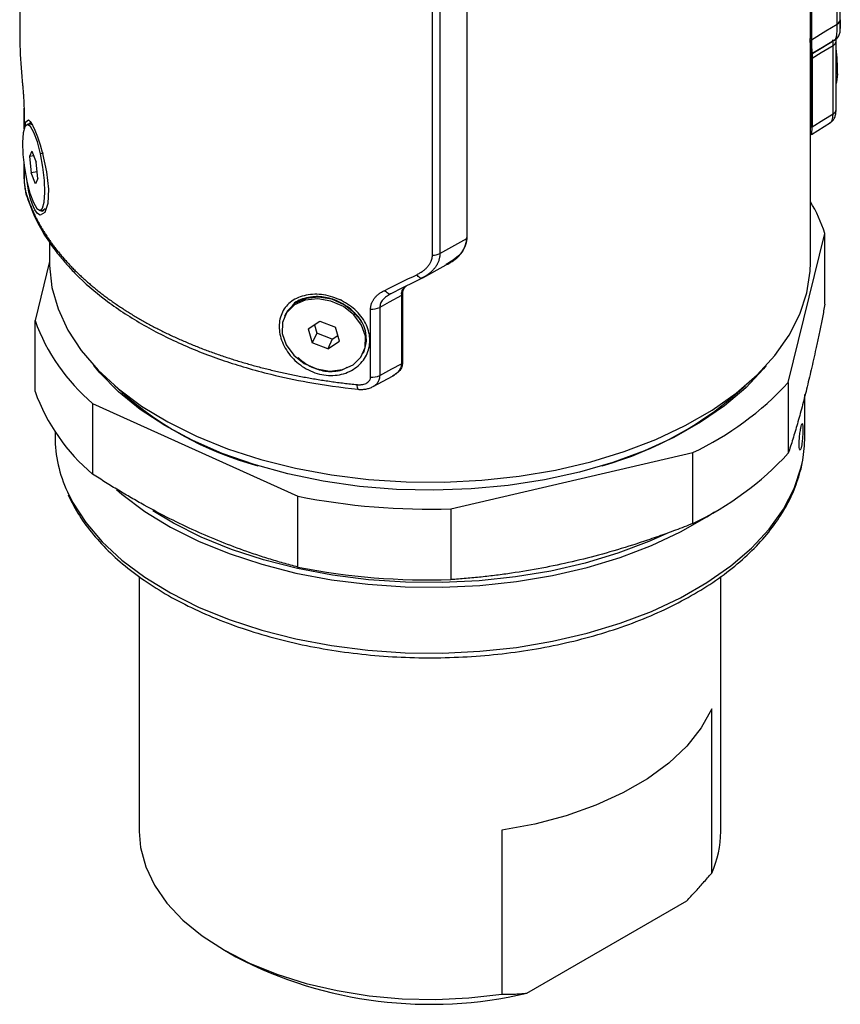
# Model space of a CAD drawing. Header units: millimetres. Extents: x 48 to 750, y 23 to 618.
# Tile 8 of 10: x 674 to 750, y 111 to 202. Entities that reach past the tile are written whole.
import ezdxf

# ---------------------------------------------------------------- set-up
doc = ezdxf.new("R2010")
doc.units = ezdxf.units.MM

msp = doc.modelspace()

# ---------------------------------------------------------------- linework, layer by layer
at = {"color": 7, "linetype": 'Continuous', "lineweight": 25}
for p, q in [((674.286, 441.566), (674.286, 200.959)), ((749.786, 200.959), (749.786, 441.566)), ((749.505, 201.157), (749.505, 440.313)), ((747.025, 438.814), (747.025, 199.82)), ((747.124, 438.911), (747.124, 199.712)), ((715.415, 420.606), (715.415, 181.407)), ((712.261, 179.892), (712.261, 419.048)), ((712.95, 419.21), (712.95, 180.054)), ((749.784, 200.744), (749.786, 200.926)), ((747.025, 199.82), (747.124, 199.815)), ((747.272, 198.483), (749.334, 199.734)), ((749.399, 199.545), (749.401, 199.783)), ((749.4, 193.294), (749.4, 199.564)), ((747.036, 179.184), (747.036, 199.181)), ((749.119, 192.893), (749.119, 199.163)), ((747.189, 198.126), (747.095, 198.124)), ((747.095, 198.124), (747.095, 191.669)), ((747.189, 191.723), (747.189, 197.992)), ((747.189, 197.991), (747.189, 191.7)), ((674.673, 193.423), (674.673, 191.511)), ((749.399, 193.275), (749.4, 193.294)), ((747.129, 191.003), (748.874, 192.082)), ((675.251, 191.953), (674.961, 191.909)), ((675.332, 191.959), (675.277, 192.009)), ((747.095, 191.669), (747.189, 191.723)), ((675.418, 189.448), (675.177, 188.963)), ((675.418, 189.448), (675.813, 188.44)), ((675.583, 189.026), (675.177, 188.963)), ((675.177, 188.963), (675.332, 187.471)), ((676.487, 189.258), (676.198, 189.213)), ((674.673, 188.276), (674.673, 187.153)), ((675.905, 187.56), (675.332, 187.471)), ((675.968, 186.948), (675.813, 188.44)), ((675.728, 186.464), (675.332, 187.471)), ((675.968, 186.948), (675.728, 186.464)), ((676.184, 184.003), (676.474, 184.047)), ((676.474, 184.047), (676.64, 184.169)), ((744.998, 168.174), (748.378, 181.891)), ((748.378, 175.375), (748.378, 181.891)), ((677.036, 181.047), (677.036, 179.184)), ((677.036, 179.307), (675.695, 173.864)), ((711.369, 177.81), (713.528, 178.994)), ((711.212, 177.764), (711.532, 177.921)), ((703.891, 175.756), (703.496, 175.881)), ((708.188, 176.193), (708.321, 176.313)), ((708.44, 176.336), (708.26, 176.226)), ((709.411, 176.183), (709.411, 169.914)), ((709.411, 176.183), (709.411, 169.891)), ((709.505, 176.423), (709.505, 169.968)), ((706.573, 168.66), (706.573, 174.93)), ((707.412, 175.086), (707.412, 168.816)), ((698.715, 174.397), (698.638, 174.23)), ((705.11, 174.565), (705.032, 174.398)), ((675.695, 167.349), (675.695, 173.864)), ((700.835, 173.108), (701.899, 173.821)), ((700.835, 173.108), (701.201, 171.833)), ((701.397, 173.485), (701.615, 172.725)), ((701.899, 173.821), (703.331, 173.259)), ((703.698, 171.984), (703.331, 173.259)), ((701.615, 172.725), (701.201, 171.833)), ((703.047, 172.163), (701.615, 172.725)), ((703.047, 172.163), (702.633, 171.271)), ((703.047, 172.163), (703.549, 172.499)), ((702.633, 171.271), (701.201, 171.833)), ((702.633, 171.271), (703.698, 171.984)), ((705.894, 170.862), (705.972, 171.029)), ((709.411, 169.914), (709.505, 169.968)), ((706.81, 167.799), (708.601, 168.763)), ((708.645, 168.795), (708.737, 168.848)), ((744.998, 168.174), (744.998, 161.658)), ((746.536, 163.18), (746.536, 167.066)), ((680.999, 166.251), (699.886, 157.702)), ((680.999, 166.251), (680.999, 159.735)), ((677.536, 163.644), (677.536, 163.18)), ((713.96, 156.547), (736.227, 161.715)), ((736.227, 155.2), (736.227, 161.715)), ((746.174, 160.217), (746.314, 160.913)), ((699.886, 151.187), (699.886, 157.702)), ((713.96, 156.547), (713.96, 150.031)), ((685.286, 150.328), (685.286, 126.844)), ((738.786, 126.844), (738.786, 150.326)), ((737.958, 123.031), (737.958, 138.137)), ((718.642, 126.985), (718.642, 111.879)), ((720.932, 111.977), (735.667, 120.483)), ((693.118, 115.926), (694.179, 115.313))]:
    msp.add_line(p, q, dxfattribs=at)
at = {"color": 8, "linetype": 'Continuous', "lineweight": 25}
for p, q in [((749.4, 196.55), (749.525, 196.57)), ((674.684, 193.339), (674.684, 191.545)), ((674.684, 188.196), (674.684, 187.069)), ((709.443, 176.353), (709.411, 176.317)), ((746.193, 160.375), (746.336, 161.034))]:
    msp.add_line(p, q, dxfattribs=at)
at = {"color": 7, "linetype": 'Continuous', "lineweight": 25, "flags": 128}
for points in [[(747.124, 199.712), (748.457, 200.521), (749.505, 201.157)], [(749.253, 199.685), (748.138, 199.008), (747.261, 198.476)], [(749.119, 199.163), (748.038, 198.507), (747.189, 197.991)], [(749.525, 196.57), (749.43, 195.798), (749.4, 195.681)], [(674.673, 193.423), (674.674, 193.405), (674.684, 193.339)], [(747.189, 191.7), (748.27, 192.368), (749.119, 192.893)], [(676.198, 189.213), (675.912, 190.311), (675.593, 191.177), (675.272, 191.729), (674.981, 191.91), (674.747, 191.705), (674.595, 191.133), (674.538, 190.25), (674.582, 189.142), (674.723, 187.918), (674.948, 186.698)], [(675.446, 191.888), (675.271, 191.955), (675.251, 191.953)], [(674.948, 186.698), (675.234, 185.601), (675.552, 184.734), (675.873, 184.183), (676.165, 184.001), (676.398, 184.206), (676.551, 184.778), (676.608, 185.661), (676.563, 186.769), (676.422, 187.993), (676.198, 189.213)], [(674.93, 185.31), (674.906, 185.388), (674.888, 185.543)], [(712.95, 180.054), (714.331, 180.811), (715.415, 181.407)], [(677.036, 179.184), (677.039, 178.932), (677.257, 176.922), (677.82, 174.934), (678.723, 172.988), (679.957, 171.104), (681.51, 169.3), (683.366, 167.595), (685.507, 166.004), (687.912, 164.545), (690.557, 163.231), (693.415, 162.076), (696.459, 161.091), (699.657, 160.285), (702.978, 159.667), (706.389, 159.244), (709.856, 159.018), (713.345, 158.993), (716.821, 159.169), (720.249, 159.543), (723.596, 160.113), (726.828, 160.872), (729.913, 161.813), (732.82, 162.927), (735.521, 164.202), (737.988, 165.627), (740.197, 167.186), (742.127, 168.864), (743.757, 170.645), (745.072, 172.511), (746.059, 174.443), (746.708, 176.422), (747.012, 178.428), (747.036, 179.184)], [(711.308, 177.78), (711.266, 177.764), (711.216, 177.764), (711.16, 177.78), (711.097, 177.813), (711.03, 177.861), (710.96, 177.925), (710.888, 178.001), (710.815, 178.09)], [(705.032, 174.398), (704.064, 175.159), (702.919, 175.664), (701.71, 175.864), (700.556, 175.739), (699.569, 175.302), (698.846, 174.594), (698.458, 173.687), (698.443, 172.667), (698.801, 171.636), (699.5, 170.694)], [(705.11, 174.565), (704.141, 175.326), (702.996, 175.831), (701.788, 176.031), (700.633, 175.906), (699.646, 175.469), (698.924, 174.762), (698.715, 174.397)], [(709.411, 176.183), (708.292, 175.569), (707.412, 175.086)], [(708.44, 176.336), (708.387, 176.315), (708.327, 176.312), (708.259, 176.327), (708.186, 176.36), (708.109, 176.41), (708.029, 176.475), (707.949, 176.556), (707.869, 176.65)], [(699.5, 170.694), (700.468, 169.933), (701.613, 169.428), (702.822, 169.228), (703.976, 169.353), (704.963, 169.79), (705.686, 170.497), (706.074, 171.405), (706.09, 172.424), (705.731, 173.456), (705.032, 174.398)], [(742.969, 169.73), (742.721, 169.423), (741.081, 167.674), (739.144, 166.03), (736.929, 164.508), (734.458, 163.123), (731.758, 161.889), (728.854, 160.819), (725.779, 159.924), (722.562, 159.214), (719.237, 158.695), (715.838, 158.373), (712.401, 158.251), (708.959, 158.33), (705.55, 158.61), (702.206, 159.088), (698.964, 159.758), (695.856, 160.615), (692.914, 161.648), (690.168, 162.849), (687.646, 164.203), (685.375, 165.698), (683.377, 167.317), (681.673, 169.045), (681.104, 169.73)], [(707.412, 168.816), (708.532, 169.418), (709.411, 169.891)], [(746.336, 161.034), (746.507, 162.352), (746.536, 163.18)], [(683.188, 158.318), (683.694, 157.885), (685.793, 156.312), (688.153, 154.868), (690.751, 153.567), (693.56, 152.421), (696.553, 151.443), (699.699, 150.641), (702.969, 150.024), (706.328, 149.599), (709.744, 149.368), (713.183, 149.335), (716.61, 149.5), (719.992, 149.861), (723.295, 150.415), (726.487, 151.155), (729.534, 152.076), (732.408, 153.167), (735.079, 154.418), (737.521, 155.816), (738.204, 156.261)], [(737.958, 138.137), (736.99, 136.386), (735.668, 134.714), (734.011, 133.144), (732.044, 131.699), (729.792, 130.4), (727.29, 129.264), (724.571, 128.308), (721.675, 127.544), (718.642, 126.985)], [(685.286, 126.844), (685.408, 125.372), (685.877, 123.618), (686.691, 121.906), (687.839, 120.26), (689.308, 118.701), (691.076, 117.249), (693.121, 115.924), (695.417, 114.743), (697.931, 113.723), (700.632, 112.875), (703.484, 112.212), (706.448, 111.742), (709.487, 111.472), (712.559, 111.404), (715.624, 111.541), (718.642, 111.879)]]:
    msp.add_lwpolyline(points, dxfattribs=at)
at = {"color": 8, "linetype": 'Continuous', "lineweight": 25, "flags": 128}
for points in [[(674.777, 191.703), (674.846, 192.153), (675.09, 192.348), (675.259, 192.189), (675.461, 191.858), (675.686, 191.376), (675.923, 190.766), (676.159, 190.051), (676.387, 189.248), (676.751, 187.559), (676.922, 185.948), (676.864, 184.634), (676.588, 183.801), (676.165, 183.58), (675.929, 183.729), (675.69, 184.053), (675.463, 184.536), (675.264, 185.154), (675.264, 185.154)], [(674.673, 187.153), (674.674, 187.135), (674.684, 187.069)], [(678.672, 158.111), (679.155, 157.151), (680.358, 155.291), (681.876, 153.51), (683.694, 151.824), (685.793, 150.251), (688.153, 148.807), (690.751, 147.506), (693.56, 146.36), (696.553, 145.382), (699.699, 144.58), (702.969, 143.964), (706.328, 143.538), (709.744, 143.307), (713.183, 143.274), (716.61, 143.439), (719.992, 143.8), (723.295, 144.354), (726.487, 145.094), (729.534, 146.015), (732.408, 147.106), (735.079, 148.357), (737.521, 149.755), (739.71, 151.286), (741.623, 152.936), (743.243, 154.688), (744.553, 156.524), (745.539, 158.426), (746.193, 160.375)], [(733.768, 154.259), (732.171, 153.542), (729.331, 152.463), (726.319, 151.554), (723.165, 150.822), (719.9, 150.274), (716.557, 149.918), (713.17, 149.755), (709.771, 149.787), (706.394, 150.015), (703.074, 150.436), (699.842, 151.045), (696.732, 151.838), (693.774, 152.805), (690.998, 153.937), (688.43, 155.223), (686.528, 156.365)]]:
    msp.add_lwpolyline(points, dxfattribs=at)
at = {"color": 7, "linetype": 'Continuous', "lineweight": 25}
for centre, radius, start, end in [((749.291, 201.606), 0.498, 295.53113, 354.0345), ((735.026, 196.97), 14.505, 358.42023, 7.71176), ((674.647, 195.883), 0.132, 171.35625, 221.17744), ((734.264, 177.162), 14.885, 18.52369, 30.89663), ((712.283, 181.343), 1.452, 269.13393, 297.34119), ((706.728, 176.433), 1.511, 264.11859, 296.9306), ((703.031, 172.185), 3.16, 338.53728, 48.8547), ((692.572, 179.966), 17.946, 199.87533, 229.83985), ((706.728, 170.164), 1.511, 264.11859, 296.9306), ((704.292, 190.43), 30.996, 226.66907, 254.87168), ((719.392, 191.124), 31.768, 285.47785, 312.9814), ((723.873, 187.678), 28.752, 295.44814, 317.28465), ((692.572, 173.45), 17.946, 199.87533, 229.83985), ((689.673, 163.238), 12.137, 180.27561, 204.98915), ((723.873, 181.163), 28.752, 295.44814, 317.28465), ((711.995, 218.889), 62.373, 258.80593, 271.80545), ((711.995, 212.373), 62.373, 258.80593, 271.80545), ((729.394, 126.888), 9.393, 335.75584, 359.73232), ((712.07, 149.843), 38.889, 242.60994, 283.17259)]:
    msp.add_arc(centre, radius, start, end, dxfattribs=at)
at = {"color": 8, "linetype": 'Continuous', "lineweight": 25}
for centre, radius, start, end in [((748.919, 199.601), 0.482, 294.47277, 355.55321), ((748.915, 193.336), 0.488, 294.73396, 352.82087), ((705.956, 167.863), 0.641, 170.19873, 209.72143)]:
    msp.add_arc(centre, radius, start, end, dxfattribs=at)
at = {"color": 7, "linetype": 'Continuous', "lineweight": 25}
for major_axis, ratio, start_param, end_param in [((35.25, -1.727), 0.070796, 6.234124, 6.286654), ((33.5, 23.828), 0.460278, 4.436034, 4.448531)]:
    msp.add_ellipse((712.036, 200.292), major_axis=major_axis, ratio=ratio, start_param=start_param, end_param=end_param, dxfattribs=at)
for points, knots in [([(749.253, 199.685), (749.263, 199.687), (749.283, 199.692), (749.311, 199.711), (749.337, 199.739), (749.36, 199.775), (749.381, 199.819), (749.4, 199.871), (749.417, 199.928), (749.432, 199.991), (749.45, 200.087), (749.47, 200.227), (749.487, 200.426), (749.499, 200.649), (749.505, 200.891), (749.505, 201.069), (749.505, 201.157)], [0, 0, 0, 0, 0.062503, 0.123467, 0.182831, 0.240541, 0.296548, 0.35081, 0.403293, 0.453969, 0.502821, 0.608109, 0.710439, 0.809813, 0.90629, 1, 1, 1, 1]), ([(674.287, 200.959), (674.287, 200.808), (674.286, 200.203), (674.298, 199.61), (674.306, 199.166)], [0, 0, 0, 0, 0.249689, 1, 1, 1, 1]), ([(749.29, 199.698), (749.347, 199.738), (749.463, 199.818), (749.599, 199.979), (749.698, 200.158), (749.755, 200.334), (749.777, 200.484), (749.784, 200.602), (749.784, 200.693), (749.784, 200.744)], [0, 0, 0, 0, 0.1169848, 0.2351129, 0.3517465, 0.4714374, 0.6085299, 0.7822511, 1, 1, 1, 1]), ([(749.786, 200.959), (749.787, 200.866), (749.788, 200.764), (749.785, 200.746), (749.785, 200.744)], [0, 0, 0, 0, 0.91195, 1, 1, 1, 1]), ([(747.129, 198.463), (747.119, 198.468), (747.096, 198.478), (747.06, 198.741), (747.031, 199.181), (747.027, 199.607), (747.025, 199.82)], [0, 0, 0, 0, 0.2027041, 0.4683819, 0.7340357, 1, 1, 1, 1]), ([(747.124, 199.815), (747.124, 199.77), (747.124, 199.682), (747.126, 199.555), (747.128, 199.434), (747.13, 199.318), (747.136, 199.153), (747.145, 198.956), (747.161, 198.754), (747.179, 198.598), (747.196, 198.504), (747.212, 198.455), (747.225, 198.435), (747.234, 198.441), (747.238, 198.444)], [0, 0, 0, 0, 0.04996, 0.099836, 0.149757, 0.199851, 0.250246, 0.374825, 0.500047, 0.62524, 0.74983, 0.83362, 0.916811, 1, 1, 1, 1]), ([(747.234, 198.537), (747.216, 198.543), (747.185, 198.556), (747.135, 199.012), (747.128, 199.479), (747.124, 199.712)], [0, 0, 0, 0, 0.397795, 0.699282, 1, 1, 1, 1]), ([(747.095, 198.124), (747.096, 198.23), (747.098, 198.389), (747.105, 198.47), (747.107, 198.497)], [0, 0, 0, 0, 0.674594, 1, 1, 1, 1]), ([(747.189, 197.991), (747.189, 198.11), (747.191, 198.296), (747.198, 198.403), (747.201, 198.442)], [0, 0, 0, 0, 0.6393721, 1, 1, 1, 1]), ([(747.194, 198.411), (747.194, 198.39), (747.192, 198.349), (747.19, 198.279), (747.189, 198.206), (747.189, 198.152), (747.189, 198.126)], [0, 0, 0, 0, 0.263356, 0.516446, 0.761261, 1, 1, 1, 1]), ([(674.517, 195.903), (674.523, 195.84), (674.536, 195.714), (674.554, 195.524), (674.571, 195.336), (674.588, 195.148), (674.604, 194.961), (674.619, 194.775), (674.635, 194.559), (674.651, 194.317), (674.665, 194.052), (674.676, 193.801), (674.683, 193.561), (674.683, 193.413), (674.684, 193.339)], [0, 0, 0, 0, 0.075466, 0.149173, 0.221365, 0.292301, 0.362256, 0.431514, 0.500368, 0.603763, 0.704203, 0.802881, 0.901054, 1, 1, 1, 1]), ([(748.872, 192.081), (748.954, 192.143), (749.129, 192.276), (749.286, 192.551), (749.381, 192.879), (749.393, 193.141), (749.399, 193.275)], [0, 0, 0, 0, 0.2142584, 0.4600154, 0.7244785, 1, 1, 1, 1]), ([(747.122, 191.018), (747.131, 191.024), (747.15, 191.036), (747.17, 191.162), (747.186, 191.379), (747.188, 191.61), (747.189, 191.723)], [0, 0, 0, 0, 0.206977, 0.459711, 0.73735, 1, 1, 1, 1]), ([(747.124, 191.01), (747.131, 191.014), (747.15, 191.023), (747.17, 191.139), (747.186, 191.355), (747.188, 191.585), (747.189, 191.7)], [0, 0, 0, 0, 0.172926, 0.448451, 0.723794, 1, 1, 1, 1]), ([(674.675, 187.127), (674.676, 187.065), (674.678, 186.926), (674.694, 186.681), (674.718, 186.417), (674.761, 186.073), (674.829, 185.669), (674.897, 185.43), (674.93, 185.31)], [0, 0, 0, 0, 0.105377, 0.2332, 0.361378, 0.489962, 0.743966, 1, 1, 1, 1]), ([(674.684, 187.069), (674.684, 187.045), (674.684, 186.996), (674.687, 186.917), (674.69, 186.834), (674.695, 186.747), (674.704, 186.616), (674.721, 186.437), (674.747, 186.224), (674.778, 186.022), (674.812, 185.84), (674.849, 185.676), (674.875, 185.587), (674.888, 185.543)], [0, 0, 0, 0, 0.049489, 0.098627, 0.148038, 0.198333, 0.250094, 0.37184, 0.500124, 0.622877, 0.749972, 0.8744, 1, 1, 1, 1]), ([(674.888, 185.543), (674.925, 185.427), (674.999, 185.196), (675.123, 184.85), (675.256, 184.506), (675.398, 184.163), (675.55, 183.821), (675.712, 183.481), (675.883, 183.142), (676.063, 182.805), (676.253, 182.47), (676.452, 182.136), (676.661, 181.804), (676.879, 181.475), (677.106, 181.147), (677.342, 180.822), (677.587, 180.499), (677.842, 180.178), (678.105, 179.86), (678.377, 179.544), (678.658, 179.231), (678.948, 178.92), (679.246, 178.613), (679.553, 178.308), (679.868, 178.006), (680.192, 177.707), (680.525, 177.411), (680.865, 177.118), (681.214, 176.828), (681.57, 176.542), (681.935, 176.259), (682.307, 175.98), (682.688, 175.704), (683.076, 175.431), (683.471, 175.163), (683.874, 174.898), (684.284, 174.637), (684.702, 174.379), (685.127, 174.126), (685.559, 173.877), (685.998, 173.632), (686.443, 173.39), (686.895, 173.154), (687.354, 172.921), (687.82, 172.693), (688.291, 172.469), (688.769, 172.249), (689.253, 172.034), (689.743, 171.824), (690.239, 171.618), (690.74, 171.417), (691.247, 171.221), (691.76, 171.029), (692.278, 170.842), (692.801, 170.66), (693.329, 170.483), (693.862, 170.311), (694.399, 170.144), (694.941, 169.982), (695.488, 169.825), (696.039, 169.673), (696.595, 169.526), (697.154, 169.385), (697.717, 169.249), (698.284, 169.118), (698.854, 168.992), (699.428, 168.872), (700.006, 168.757), (700.586, 168.648), (701.17, 168.544), (701.756, 168.446), (702.345, 168.353), (702.936, 168.265), (703.53, 168.183), (704.126, 168.107), (704.724, 168.036), (705.125, 167.993), (705.325, 167.972)], [0, 0, 0, 0, 0.013333, 0.026667, 0.04, 0.053333, 0.066667, 0.08, 0.093333, 0.106667, 0.12, 0.133333, 0.146667, 0.16, 0.173333, 0.186667, 0.2, 0.213333, 0.226667, 0.24, 0.253333, 0.266667, 0.28, 0.293333, 0.306667, 0.32, 0.333333, 0.346667, 0.36, 0.373333, 0.386667, 0.4, 0.413333, 0.426667, 0.44, 0.453333, 0.466667, 0.48, 0.493333, 0.506667, 0.52, 0.533333, 0.546667, 0.56, 0.573333, 0.586667, 0.6, 0.613333, 0.626667, 0.64, 0.653333, 0.666667, 0.68, 0.693333, 0.706667, 0.72, 0.733333, 0.746667, 0.76, 0.773333, 0.786667, 0.8, 0.813333, 0.826667, 0.84, 0.853333, 0.866667, 0.88, 0.893333, 0.906667, 0.92, 0.933333, 0.946667, 0.96, 0.973333, 0.986667, 1, 1, 1, 1]), ([(674.93, 185.31), (675.237, 184.483), (675.769, 183.046), (676.852, 181.271), (677.774, 180.019), (678.597, 179.042), (679.941, 177.612), (682.125, 175.709), (685.389, 173.549), (689.068, 171.677), (692.367, 170.39), (695.17, 169.505), (697.72, 168.823), (701.124, 168.083), (703.85, 167.74), (705.4, 167.545)], [0, 0, 0, 0, 0.093784, 0.163083, 0.208553, 0.244458, 0.283546, 0.390103, 0.500089, 0.60623, 0.710487, 0.760934, 0.816231, 0.895548, 1, 1, 1, 1]), ([(715.415, 181.407), (715.379, 181.15), (715.305, 180.635), (714.689, 179.742), (713.973, 179.3), (713.513, 179.017)], [0, 0, 0, 0, 0.262897, 0.527263, 1, 1, 1, 1]), ([(713.887, 179.191), (713.933, 179.217), (714.025, 179.268), (714.158, 179.352), (714.285, 179.442), (714.407, 179.537), (714.582, 179.686), (714.794, 179.902), (715.015, 180.197), (715.192, 180.51), (715.306, 180.801), (715.372, 181.06), (715.408, 181.285), (715.413, 181.435), (715.415, 181.509)], [0, 0, 0, 0, 0.049963, 0.09984, 0.149761, 0.199854, 0.250247, 0.374823, 0.500054, 0.625231, 0.749838, 0.833623, 0.916812, 1, 1, 1, 1]), ([(710.815, 178.09), (710.865, 178.115), (710.963, 178.165), (711.104, 178.245), (711.239, 178.33), (711.413, 178.451), (711.616, 178.614), (711.834, 178.835), (712.015, 179.074), (712.139, 179.307), (712.213, 179.518), (712.254, 179.704), (712.259, 179.829), (712.261, 179.892)], [0, 0, 0, 0, 0.063915, 0.126731, 0.188566, 0.249546, 0.376807, 0.498647, 0.626484, 0.749176, 0.833839, 0.917099, 1, 1, 1, 1]), ([(712.95, 180.054), (712.949, 180.009), (712.947, 179.919), (712.933, 179.784), (712.91, 179.649), (712.878, 179.514), (712.837, 179.378), (712.786, 179.244), (712.725, 179.111), (712.655, 178.98), (712.576, 178.851), (712.467, 178.696), (712.318, 178.517), (712.116, 178.317), (711.881, 178.125), (711.612, 177.941), (711.411, 177.834), (711.308, 177.78)], [0, 0, 0, 0, 0.046531, 0.093733, 0.141629, 0.190238, 0.239573, 0.289643, 0.340455, 0.39201, 0.444305, 0.497337, 0.586531, 0.681597, 0.782371, 0.888609, 1, 1, 1, 1]), ([(709.854, 177.047), (709.789, 176.989), (709.625, 176.844), (709.453, 176.549), (709.425, 176.305), (709.411, 176.183)], [0, 0, 0, 0, 0.244814, 0.622327, 1, 1, 1, 1]), ([(709.411, 176.317), (709.428, 176.43), (709.46, 176.649), (709.607, 176.83), (709.678, 176.917)], [0, 0, 0, 0, 0.5146724, 1, 1, 1, 1]), ([(709.772, 177.024), (709.701, 176.936), (709.553, 176.755), (709.521, 176.536), (709.505, 176.423)], [0, 0, 0, 0, 0.485235, 1, 1, 1, 1]), ([(699.615, 170.196), (699.41, 170.392), (699.033, 170.816), (698.601, 171.514), (698.301, 172.243), (698.152, 172.974), (698.152, 173.684), (698.306, 174.348), (698.598, 174.946), (699.029, 175.452), (699.588, 175.852), (700.264, 176.13), (701.02, 176.285), (701.834, 176.298), (702.672, 176.169), (703.501, 175.901), (704.286, 175.518), (704.984, 175.027), (705.573, 174.449), (706.03, 173.802), (706.349, 173.11), (706.509, 172.396), (706.51, 171.685), (706.348, 170.999), (706.037, 170.364), (705.579, 169.807), (704.993, 169.35), (704.291, 169.021), (703.516, 168.827), (702.693, 168.794), (701.856, 168.922), (701.038, 169.212), (700.272, 169.635), (699.821, 170), (699.615, 170.196)], [0, 0, 0, 0, 0.031129, 0.062684, 0.093972, 0.125104, 0.156158, 0.187596, 0.21903, 0.249932, 0.280977, 0.312317, 0.343861, 0.374695, 0.405596, 0.43713, 0.468623, 0.499813, 0.53086, 0.562342, 0.593753, 0.625017, 0.65622, 0.687586, 0.718963, 0.75003, 0.781225, 0.812624, 0.844074, 0.874892, 0.905764, 0.937206, 0.968719, 1, 1, 1, 1]), ([(706.573, 174.93), (706.574, 174.97), (706.576, 175.051), (706.59, 175.169), (706.612, 175.286), (706.644, 175.401), (706.685, 175.513), (706.735, 175.624), (706.795, 175.732), (706.863, 175.838), (706.968, 175.979), (707.121, 176.148), (707.339, 176.334), (707.587, 176.504), (707.774, 176.6), (707.869, 176.65)], [0, 0, 0, 0, 0.055216, 0.110032, 0.164666, 0.219339, 0.27427, 0.329676, 0.385769, 0.442752, 0.50082, 0.621169, 0.743494, 0.869307, 1, 1, 1, 1]), ([(748.378, 175.375), (748.337, 175.168), (748.257, 174.755), (748.136, 174.146), (748.015, 173.548), (747.895, 172.96), (747.776, 172.381), (747.656, 171.812), (747.435, 170.78), (747.111, 169.332), (746.687, 167.551), (746.263, 165.893), (745.913, 164.616), (745.631, 163.653), (745.42, 162.962), (745.209, 162.293), (745.068, 161.871), (744.998, 161.658)], [0, 0, 0, 0, 0.036264, 0.072309, 0.108173, 0.14389, 0.179499, 0.215039, 0.25055, 0.37587, 0.500254, 0.624466, 0.749584, 0.811685, 0.873985, 0.93669, 1, 1, 1, 1]), ([(709.411, 169.891), (709.398, 169.77), (709.372, 169.528), (709.172, 169.204), (708.912, 168.945), (708.696, 168.823), (708.599, 168.767)], [0, 0, 0, 0, 0.261416, 0.523038, 0.784399, 1, 1, 1, 1]), ([(709.411, 169.914), (709.399, 169.796), (709.374, 169.552), (709.181, 169.232), (708.933, 168.974), (708.731, 168.856), (708.64, 168.803)], [0, 0, 0, 0, 0.261396, 0.538092, 0.790769, 1, 1, 1, 1]), ([(709.505, 169.968), (709.492, 169.846), (709.466, 169.602), (709.266, 169.281), (709.072, 169.067), (708.932, 168.981), (708.904, 168.964)], [0, 0, 0, 0, 0.311106, 0.62244, 0.92495, 1, 1, 1, 1]), ([(705.325, 167.972), (705.362, 167.969), (705.434, 167.962), (705.543, 167.961), (705.65, 167.966), (705.792, 167.982), (705.963, 168.017), (706.156, 168.09), (706.324, 168.19), (706.446, 168.309), (706.522, 168.428), (706.565, 168.541), (706.57, 168.621), (706.573, 168.66)], [0, 0, 0, 0, 0.062941, 0.125307, 0.187405, 0.249548, 0.376379, 0.499131, 0.627339, 0.748911, 0.834723, 0.917468, 1, 1, 1, 1]), ([(705.4, 167.545), (705.521, 167.538), (705.764, 167.523), (706.13, 167.563), (706.49, 167.648), (706.703, 167.749), (706.812, 167.8)], [0, 0, 0, 0, 0.2421036, 0.4870525, 0.7379134, 1, 1, 1, 1]), ([(746.193, 162.174), (746.212, 162.253), (746.254, 162.479), (746.307, 162.952), (746.338, 163.464), (746.345, 163.882), (746.338, 164.209), (746.308, 164.408), (746.254, 164.382), (746.194, 164.185), (746.126, 163.861), (746.056, 163.39), (746.01, 162.879), (745.995, 162.462), (746.01, 162.134), (746.056, 161.933), (746.126, 161.958), (746.173, 162.095), (746.193, 162.174)], [0, 0, 0, 0, 0.054046, 0.124957, 0.195845, 0.24997, 0.303987, 0.374932, 0.445895, 0.499883, 0.554056, 0.624898, 0.695829, 0.749863, 0.803898, 0.874811, 0.945901, 1, 1, 1, 1]), ([(678.741, 157.843), (679.021, 157.275), (679.608, 156.089), (680.854, 154.367), (682.387, 152.673), (684.192, 151.075), (686.245, 149.584), (688.529, 148.215), (691.021, 146.982), (693.698, 145.893), (696.536, 144.958), (699.51, 144.185), (702.593, 143.58), (705.758, 143.147), (708.978, 142.89), (712.225, 142.811), (715.469, 142.911), (718.684, 143.188), (721.841, 143.641), (724.912, 144.266), (727.871, 145.058), (730.691, 146.01), (733.349, 147.117), (735.821, 148.368), (738.084, 149.754), (740.118, 151.266), (741.902, 152.89), (743.42, 154.612), (744.649, 156.417), (745.605, 158.287), (745.984, 159.574), (746.174, 160.217)], [0, 0, 0, 0, 0.031357, 0.065487, 0.099836, 0.134351, 0.168971, 0.203641, 0.238324, 0.272995, 0.307648, 0.342281, 0.376894, 0.411493, 0.446081, 0.480664, 0.515246, 0.549832, 0.584426, 0.619034, 0.653661, 0.688312, 0.722991, 0.757701, 0.792438, 0.827196, 0.861946, 0.896648, 0.931242, 0.965657, 1, 1, 1, 1]), ([(699.886, 151.187), (699.66, 151.246), (699.21, 151.364), (698.535, 151.552), (697.862, 151.747), (697.191, 151.951), (696.521, 152.163), (695.851, 152.384), (694.618, 152.808), (692.823, 153.482), (690.459, 154.49), (688.093, 155.621), (686.12, 156.665), (684.545, 157.556), (683.366, 158.252), (682.183, 158.977), (681.394, 159.481), (680.999, 159.735)], [0, 0, 0, 0, 0.0362521, 0.0722746, 0.1081031, 0.1437743, 0.1793261, 0.2147973, 0.250228, 0.3749829, 0.4989543, 0.6233484, 0.7486689, 0.8110047, 0.8735334, 0.9364652, 1, 1, 1, 1]), ([(736.227, 155.2), (735.961, 155.095), (735.43, 154.886), (734.634, 154.583), (733.841, 154.29), (733.05, 154.006), (732.26, 153.732), (731.47, 153.467), (730.017, 152.995), (727.9, 152.366), (725.114, 151.657), (722.323, 151.07), (719.999, 150.681), (718.141, 150.428), (716.751, 150.268), (715.356, 150.133), (714.427, 150.065), (713.96, 150.031)], [0, 0, 0, 0, 0.036252, 0.072275, 0.108103, 0.143774, 0.179326, 0.214797, 0.250228, 0.374983, 0.498954, 0.623348, 0.748669, 0.811005, 0.873533, 0.936465, 1, 1, 1, 1]), ([(735.667, 120.483), (735.792, 120.615), (736.043, 120.881), (736.419, 121.289), (736.799, 121.708), (737.182, 122.138), (737.57, 122.579), (737.828, 122.879), (737.958, 123.031)], [0, 0, 0, 0, 0.160124, 0.322824, 0.488131, 0.656077, 0.82669, 1, 1, 1, 1]), ([(718.642, 111.879), (718.798, 111.878), (719.107, 111.877), (719.57, 111.886), (720.028, 111.906), (720.481, 111.935), (720.783, 111.963), (720.932, 111.977)], [0, 0, 0, 0, 0.207647, 0.41142, 0.611368, 0.807543, 1, 1, 1, 1])]:
    msp.add_open_spline(points, degree=3, knots=knots, dxfattribs=at)
at = {"color": 8, "linetype": 'Continuous', "lineweight": 25}
for points, knots in [([(749.786, 201.554), (749.786, 201.37), (749.786, 201.124), (749.786, 200.992), (749.786, 200.959)], [0, 0, 0, 0, 0.7458742, 1, 1, 1, 1]), ([(749.119, 199.163), (749.119, 199.192), (749.119, 199.253), (749.118, 199.336), (749.117, 199.413), (749.115, 199.485), (749.113, 199.55), (749.11, 199.608), (749.107, 199.659), (749.104, 199.686), (749.102, 199.699)], [0, 0, 0, 0, 0.117782, 0.237031, 0.358076, 0.481218, 0.606736, 0.734884, 0.865898, 1, 1, 1, 1]), ([(748.869, 192.089), (748.897, 192.107), (748.967, 192.151), (749.046, 192.312), (749.109, 192.556), (749.116, 192.779), (749.119, 192.893)], [0, 0, 0, 0, 0.177631, 0.445036, 0.718191, 1, 1, 1, 1]), ([(675.277, 192.009), (675.232, 192.022), (675.174, 192.038), (675.137, 191.954), (675.129, 191.934)], [0, 0, 0, 0, 0.771917, 1, 1, 1, 1]), ([(675.264, 185.154), (675.204, 185.39), (675.089, 185.847), (675.005, 186.379), (674.964, 186.637)], [0, 0, 0, 0, 0.5155895, 1, 1, 1, 1]), ([(676.193, 184.004), (676.216, 183.989), (676.311, 183.924), (676.465, 183.968), (676.579, 184.103), (676.632, 184.167)], [0, 0, 0, 0, 0.1395126, 0.5960388, 1, 1, 1, 1]), ([(705.746, 173.688), (705.742, 173.7), (705.683, 173.89), (705.346, 174.309), (704.811, 174.907), (704.057, 175.424), (703.099, 175.871), (702.122, 176.083), (701.18, 176.074), (700.284, 175.877), (699.585, 175.598), (699.366, 175.248), (699.359, 175.237)], [0, 0, 0, 0, 0.005312, 0.087172, 0.21223, 0.325194, 0.428522, 0.603452, 0.690378, 0.798771, 0.993417, 1, 1, 1, 1]), ([(708.26, 176.226), (708.181, 176.18), (707.967, 176.057), (707.693, 175.797), (707.458, 175.457), (707.427, 175.209), (707.412, 175.086)], [0, 0, 0, 0, 0.171142, 0.458179, 0.731024, 1, 1, 1, 1]), ([(699.9, 170.465), (700.128, 170.266), (700.565, 169.886), (701.51, 169.399), (702.483, 169.158), (703.423, 169.215), (704.027, 169.314), (704.309, 169.512), (704.386, 169.566)], [0, 0, 0, 0, 0.180486, 0.345478, 0.62448, 0.764229, 0.935772, 1, 1, 1, 1]), ([(707.412, 168.816), (707.402, 168.698), (707.382, 168.466), (707.239, 168.175), (707.048, 167.945), (706.88, 167.846), (706.803, 167.8)], [0, 0, 0, 0, 0.269486, 0.53028, 0.784928, 1, 1, 1, 1])]:
    msp.add_open_spline(points, degree=3, knots=knots, dxfattribs=at)
at = {"color": 7, "linetype": 'Continuous', "lineweight": 25}
for points in [[(674.306, 199.166), (674.338, 198.084), (674.41, 196.995), (674.517, 195.903)], [(707.869, 176.65), (708.838, 177.121), (709.82, 177.601), (710.815, 178.09)], [(711.308, 177.78), (710.34, 177.29), (709.383, 176.809), (708.44, 176.336)]]:
    msp.add_open_spline(points, degree=3, dxfattribs=at)

doc.saveas('drawing.dxf')
